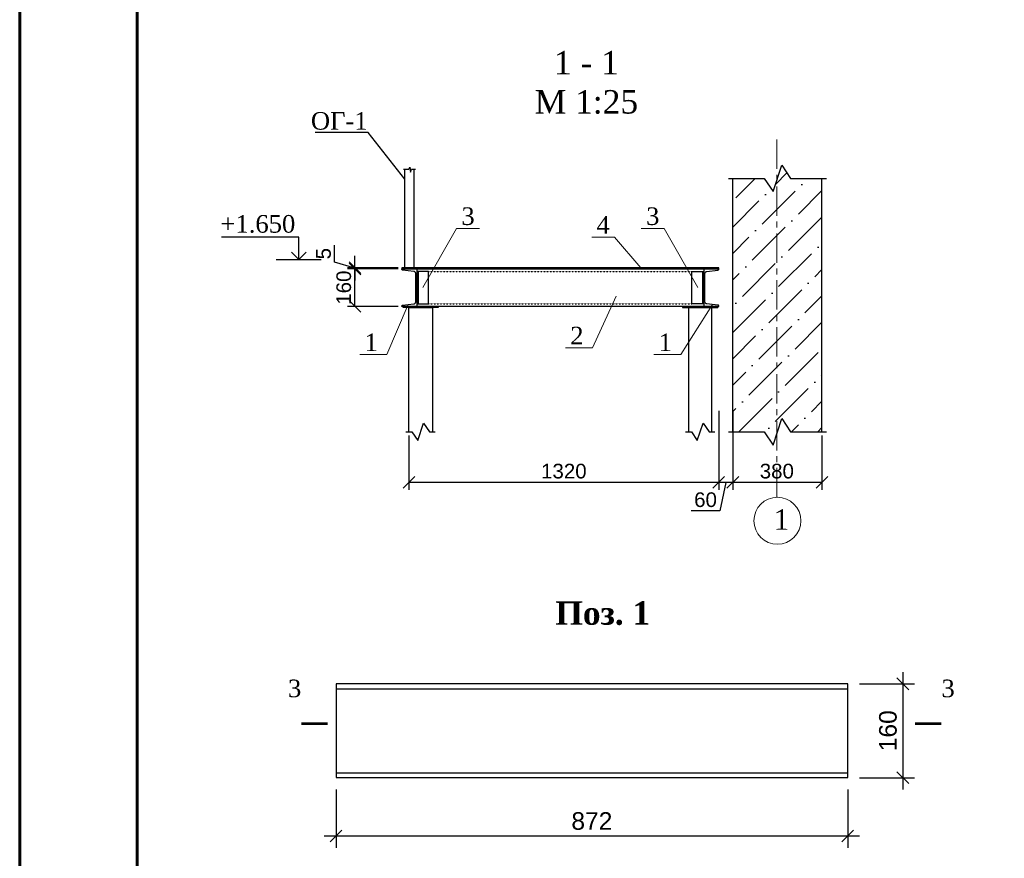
# Model space of a CAD drawing. Header units: millimetres. Extents: x 2063114 to 14983986, y -126020516 to 213791.
# Tile 201 of 256: x 2320392 to 2337173, y -1398533 to -1384238. Entities that reach past the tile are written whole.
import ezdxf
from ezdxf.enums import TextEntityAlignment as Align

# ---------------------------------------------------------------- set-up
doc = ezdxf.new("R2010")
doc.units = ezdxf.units.MM
doc.linetypes.add('ACAD_ISO03W100', pattern=[30, 12, -18])
doc.linetypes.add('CENTERX2', pattern=[4, 2.5, -0.5, 0.5, -0.5])
doc.layers.get('Defpoints').update_dxf_attribs({"color": 6, "lineweight": 35})
for name, color, linetype, lineweight in [('0_Ном._пера__7', 7, 'Continuous', 30), ('АСО-оси', 24, 'CENTERX2', 20), ('Текст', 7, 'Continuous', 15), ('Фундаменты', 252, 'Continuous', 25)]:
    doc.layers.add(name, color=color, linetype=linetype, lineweight=lineweight)
doc.layers.add('_print', color=6, linetype='Continuous', lineweight=60, plot=False)
doc.styles.get("Standard").update_dxf_attribs({"font": 'arial.ttf'})
doc.styles.add('TIMES', font='times.ttf')
doc.styles.add('Times New Roman', font='times.ttf')
doc.styles.add('СГЕНЕРИР_СТИЛЬ_2', font='timesbd.ttf')
doc.dimstyles.new('10', dxfattribs={"dimtxt": 300, "dimasz": 200, "dimexe": 200, "dimexo": 200, "dimgap": 100, "dimtad": 1, "dimlfac": 0.1, "dimtxsty": 'Standard', "dimblk": 'OBLIQUE', "dimcen": 200, "dimdle": 200, "dimclrd": 256, "dimclre": 256, "dimclrt": 256, "dimadec": 0, "dimazin": 0, "dimtfac": 1, "dimtmove": 0, "dimatfit": 3, "dimldrblk": 'OBLIQUE', "dimfxl": 1, "dimlwd": -1, "dimlwe": -1, "dimarcsym": 0})
doc.dimstyles.new('25', dxfattribs={"dimscale": 100, "dimtxt": 2.5, "dimasz": 2, "dimexe": 1.25, "dimexo": 0.625, "dimtad": 1, "dimdec": 0, "dimlfac": 0.25, "dimtxsty": 'Standard', "dimblk": 'OBLIQUE', "dimcen": 2, "dimdle": 0.008, "dimclrd": 256, "dimclre": 256, "dimclrt": 256, "dimadec": 0, "dimazin": 0, "dimtfac": 1, "dimtdec": 0, "dimtmove": 1, "dimatfit": 2, "dimfxl": 1.25, "dimarcsym": 0})

# ---------------------------------------------------------------- blocks, each defined once
blk = doc.blocks.new('_Oblique')
at = {"color": 0, "linetype": 'ByBlock', "lineweight": -2}
blk.add_line((-0.5, -0.5), (0.5, 0.5), dxfattribs=at)
blk = doc.blocks.new('*D827')
at = {"transparency": 16777216}
for p, q in [((2325784, -1397359), (2325784, -1398352)), ((2334504, -1397359), (2334504, -1398352)), ((2325584, -1398152), (2334704, -1398152))]:
    blk.add_line(p, q, dxfattribs=at)
at = {"layer": 'Defpoints', "color": 0, "lineweight": 30, "transparency": 16777216}
for p in [(2325784, -1397159), (2334504, -1397159), (2334504, -1398152)]:
    blk.add_point(p, dxfattribs=at)
at = {"transparency": 16777216, "xscale": 200, "yscale": 200, "zscale": 200, "rotation": 180}
blk.add_blockref('_Oblique', (2325784, -1398152), dxfattribs=at)
at = {"transparency": 16777216, "xscale": 200, "yscale": 200, "zscale": 200}
blk.add_blockref('_Oblique', (2334504, -1398152), dxfattribs=at)
at = {"transparency": 16777216, "insert": (2330144, -1397899), "char_height": 300, "attachment_point": 5}
blk.add_mtext('872', dxfattribs=at)
blk = doc.blocks.new('*D828')
at = {"transparency": 16777216}
for p, q in [((2335444, -1395359), (2335444, -1397359)), ((2334704, -1395559), (2335644, -1395559)), ((2334704, -1397159), (2335644, -1397159))]:
    blk.add_line(p, q, dxfattribs=at)
at = {"layer": 'Defpoints', "color": 0, "lineweight": 30, "transparency": 16777216}
for p in [(2334504, -1395559), (2334504, -1397159), (2335444, -1397159)]:
    blk.add_point(p, dxfattribs=at)
at = {"transparency": 16777216, "xscale": 200, "yscale": 200, "zscale": 200}
for p, rotation in [((2335444, -1395559), 90), ((2335444, -1397159), 270)]:
    blk.add_blockref('_Oblique', p, dxfattribs=dict(at, rotation=rotation))
at = {"transparency": 16777216, "insert": (2335191, -1396359), "char_height": 300, "attachment_point": 5, "rotation": 90}
blk.add_mtext('160', dxfattribs=at)
blk = doc.blocks.new('*D788')
at = {"layer": 'Defpoints', "color": 0, "linetype": 'Continuous', "lineweight": 30, "transparency": 16777216}
for p in [(2326106, -1388466), (2326906, -1388466), (2326906, -1388486)]:
    blk.add_point(p, dxfattribs=at)
at = {"layer": 'Текст', "linetype": 'Continuous', "lineweight": -2, "transparency": 16777216}
for p, q in [((2325760, -1388372), (2325760, -1388081)), ((2326106, -1388466), (2326106, -1388266)), ((2326106, -1388476), (2325760, -1388372)), ((2326843, -1388466), (2325981, -1388466)), ((2326106, -1388486), (2326106, -1388466)), ((2326106, -1388486), (2326106, -1388466)), ((2326843, -1388486), (2325981, -1388486)), ((2326106, -1388486), (2326106, -1388686))]:
    blk.add_line(p, q, dxfattribs=at)
at = {"layer": 'Текст', "linetype": 'Continuous', "lineweight": -2, "transparency": 16777216, "xscale": 200, "yscale": 200, "zscale": 200}
for p, rotation in [((2326106, -1388466), 270), ((2326106, -1388486), 90)]:
    blk.add_blockref('_Oblique', p, dxfattribs=dict(at, rotation=rotation))
at = {"layer": 'Текст', "linetype": 'Continuous', "transparency": 16777216, "insert": (2325571, -1388227), "char_height": 250, "attachment_point": 5, "rotation": 90}
blk.add_mtext('5', dxfattribs=at)
blk = doc.blocks.new('*D790')
at = {"layer": 'Defpoints', "color": 0, "linetype": 'Continuous', "lineweight": 30, "transparency": 16777216}
for p in [(2332306, -1390846), (2332546, -1390846), (2332306, -1392126)]:
    blk.add_point(p, dxfattribs=at)
at = {"layer": 'Текст', "linetype": 'Continuous', "lineweight": -2, "transparency": 16777216}
for p, q in [((2332306, -1390908), (2332306, -1392251)), ((2332546, -1390908), (2332546, -1392251)), ((2332547, -1392126), (2332305, -1392126)), ((2332426, -1392126), (2332323, -1392612)), ((2332323, -1392612), (2331839, -1392612))]:
    blk.add_line(p, q, dxfattribs=at)
at = {"layer": 'Текст', "linetype": 'Continuous', "lineweight": -2, "transparency": 16777216, "xscale": 200, "yscale": 200, "zscale": 200, "rotation": 180}
blk.add_blockref('_Oblique', (2332306, -1392126), dxfattribs=at)
at = {"layer": 'Текст', "linetype": 'Continuous', "lineweight": -2, "transparency": 16777216, "xscale": 200, "yscale": 200, "zscale": 200}
blk.add_blockref('_Oblique', (2332546, -1392126), dxfattribs=at)
at = {"layer": 'Текст', "linetype": 'Continuous', "transparency": 16777216, "insert": (2332081, -1392422), "char_height": 250, "attachment_point": 5}
blk.add_mtext('60', dxfattribs=at)
blk = doc.blocks.new('*D791')
at = {"layer": 'Defpoints', "color": 0, "linetype": 'Continuous', "lineweight": 30, "transparency": 16777216}
for p in [(2326106, -1388486), (2326906, -1388486), (2326906, -1389126)]:
    blk.add_point(p, dxfattribs=at)
at = {"layer": 'Текст', "linetype": 'Continuous', "lineweight": -2, "transparency": 16777216}
for p, q in [((2326843, -1388486), (2325981, -1388486)), ((2326106, -1389127), (2326106, -1388485)), ((2326843, -1389126), (2325981, -1389126))]:
    blk.add_line(p, q, dxfattribs=at)
at = {"layer": 'Текст', "linetype": 'Continuous', "lineweight": -2, "transparency": 16777216, "xscale": 200, "yscale": 200, "zscale": 200}
for p, rotation in [((2326106, -1388486), 90), ((2326106, -1389126), 270)]:
    blk.add_blockref('_Oblique', p, dxfattribs=dict(at, rotation=rotation))
at = {"layer": 'Текст', "linetype": 'Continuous', "transparency": 16777216, "insert": (2325916, -1388806), "char_height": 250, "attachment_point": 5, "rotation": 90}
blk.add_mtext('160', dxfattribs=at)
blk = doc.blocks.new('_Open90')
at = {"color": 0, "linetype": 'ByBlock', "lineweight": -2}
for p, q in [((0, 0), (-1, 0)), ((-0.5, 0.5), (0, 0)), ((0, 0), (-0.5, -0.5))]:
    blk.add_line(p, q, dxfattribs=at)
blk = doc.blocks.new('*D792')
at = {"layer": 'Defpoints', "color": 0, "linetype": 'Continuous', "lineweight": 30, "transparency": 16777216}
for p in [(2332306, -1390846), (2327026, -1391264), (2327026, -1392126)]:
    blk.add_point(p, dxfattribs=at)
at = {"layer": 'Текст', "linetype": 'Continuous', "lineweight": -2, "transparency": 16777216}
for p, q in [((2332306, -1390908), (2332306, -1392251)), ((2327026, -1391327), (2327026, -1392251)), ((2332307, -1392126), (2327025, -1392126))]:
    blk.add_line(p, q, dxfattribs=at)
at = {"layer": 'Текст', "linetype": 'Continuous', "lineweight": -2, "transparency": 16777216, "xscale": 200, "yscale": 200, "zscale": 200, "rotation": 180}
blk.add_blockref('_Oblique', (2327026, -1392126), dxfattribs=at)
at = {"layer": 'Текст', "linetype": 'Continuous', "lineweight": -2, "transparency": 16777216, "xscale": 200, "yscale": 200, "zscale": 200}
blk.add_blockref('_Oblique', (2332306, -1392126), dxfattribs=at)
at = {"layer": 'Текст', "linetype": 'Continuous', "transparency": 16777216, "insert": (2329666, -1391935), "char_height": 250, "attachment_point": 5}
blk.add_mtext('1320', dxfattribs=at)
blk = doc.blocks.new('*U106')
at = {"color": 0, "linetype": 'ByBlock', "lineweight": -2, "ltscale": 100}
blk.add_lwpolyline([(0, 0), (64, 0), (64, 2.3, 0.385314), (60.8, 5.8), (12.7, 10.6, -0.385314), (5, 19), (5, 141, -0.385314), (12.7, 149.4), (60.8, 154.2, 0.385314), (64, 157.7), (64, 160), (0, 160)], format="xyb", close=True, dxfattribs=at)
blk = doc.blocks.new('*D776')
at = {"layer": 'Defpoints', "color": 0, "linetype": 'Continuous', "lineweight": 30, "transparency": 16777216}
for p in [(2332546, -1391264), (2334066, -1391264), (2332546, -1392126)]:
    blk.add_point(p, dxfattribs=at)
at = {"layer": 'Текст', "linetype": 'Continuous', "lineweight": -2, "transparency": 16777216}
for p, q in [((2332546, -1391327), (2332546, -1392251)), ((2334066, -1391327), (2334066, -1392251)), ((2334067, -1392126), (2332545, -1392126))]:
    blk.add_line(p, q, dxfattribs=at)
at = {"layer": 'Текст', "linetype": 'Continuous', "lineweight": -2, "transparency": 16777216, "xscale": 200, "yscale": 200, "zscale": 200, "rotation": 180}
blk.add_blockref('_Oblique', (2332546, -1392126), dxfattribs=at)
at = {"layer": 'Текст', "linetype": 'Continuous', "lineweight": -2, "transparency": 16777216, "xscale": 200, "yscale": 200, "zscale": 200}
blk.add_blockref('_Oblique', (2334066, -1392126), dxfattribs=at)
at = {"layer": 'Текст', "linetype": 'Continuous', "transparency": 16777216, "insert": (2333296, -1391935), "char_height": 250, "attachment_point": 5}
blk.add_mtext('380', dxfattribs=at)
blk = doc.blocks.new('*U1590')
at = {"color": 0, "ltscale": 25}
blk.add_lwpolyline([(-59400, 42000), (0, 42000), (0, 0), (-59400, 0)], close=True, dxfattribs=at)
at = {"color": 0, "lineweight": 60, "ltscale": 25}
blk.add_lwpolyline([(-57400, 41500), (-500, 41500), (-500, 500), (-57400, 500)], close=True, dxfattribs=at)

msp = doc.modelspace()

# ---------------------------------------------------------------- hatches: boundary and pattern name
h = msp.add_hatch()
h.set_pattern_fill('ANSI36', color=253, scale=100)
h.set_pattern_definition([(45, (2582079.46, -1631255.25), (168.3798, 617.3926), [793.75, -158.75, 0, -158.75])])
h.paths.add_polyline_path([(2334065.98001, -1386944.48065), (2333530.98001, -1386944.48065), (2333380.98001, -1386719.48065), (2333230.98001, -1387169.48065), (2333080.98001, -1386944.48065), (2332545.98001, -1386944.48065), (2332545.98001, -1391264.02776), (2333080.98001, -1391264.02776), (2333230.98001, -1391489.02776), (2333380.98001, -1391039.02776), (2333530.98001, -1391264.02776), (2334065.98001, -1391264.02776)])
at = {"layer": 'Текст', "linetype": 'Continuous', "lineweight": 20}
h = msp.add_hatch(dxfattribs=at)
h.set_pattern_fill('ANSI31', scale=50)
h.set_pattern_definition([(45, (1710512.67, -1534067.43), (-112.2532, 112.2532), [])])
h.paths.add_polyline_path([(2332305.98001, -1388465.98967), (2332305.98001, -1388485.98967), (2326905.98001, -1388485.98967), (2326905.98001, -1388465.98967)])

# ---------------------------------------------------------------- linework, layer by layer
for p, q in [((2332545.98001, -1391264.02776), (2332545.98001, -1386944.48065)), ((2334065.98001, -1391264.02776), (2334065.98001, -1386944.48065))]:
    msp.add_line(p, q)
at = {"color": 7, "linetype": 'Continuous', "lineweight": 25, "ltscale": 150}
msp.add_line((2324761.63202, -1388325.94549), (2325532.85724, -1388325.94549), dxfattribs=at)
for points in [[(2332470.98001, -1386944.48065), (2333080.98001, -1386944.48065), (2333230.98001, -1387169.48065), (2333380.98001, -1386719.48065), (2333530.98001, -1386944.48065), (2334140.98001, -1386944.48065)], [(2327181.98001, -1388528.32798), (2327181.98001, -1389083.65136)], [(2332029.98001, -1388528.32798), (2332029.98001, -1389083.65136)], [(2327025.98001, -1391264.02776), (2327025.98001, -1389145.98967), (2327425.98001, -1389145.98967), (2327425.98001, -1391264.02776)], [(2332190.30455, -1391264.02776), (2332190.30455, -1389145.98967), (2331790.30455, -1389145.98967), (2331790.30455, -1391264.02776)], [(2326975.98001, -1391264.02776), (2327075.98001, -1391264.02776), (2327175.98001, -1391414.02776), (2327275.98001, -1391114.02776), (2327375.98001, -1391264.02776), (2327475.98001, -1391264.02776)], [(2331740.30455, -1391264.02776), (2331840.30455, -1391264.02776), (2331940.30455, -1391414.02776), (2332040.30455, -1391114.02776), (2332140.30455, -1391264.02776), (2332240.30455, -1391264.02776)], [(2332470.98001, -1391264.02776), (2333080.98001, -1391264.02776), (2333230.98001, -1391489.02776), (2333380.98001, -1391039.02776), (2333530.98001, -1391264.02776), (2334140.98001, -1391264.02776)], [(2325784.48338, -1395642.57331), (2334504.48338, -1395642.57331)], [(2325784.48338, -1397074.57331), (2334504.48338, -1397074.57331)]]:
    msp.add_lwpolyline(points)
msp.add_lwpolyline([(2325147.24463, -1388200.94549), (2325147.24463, -1387942.66587), (2323832.61596, -1387942.66587)], dxfattribs=at)
at = {"color": 7, "linetype": 'ByBlock', "lineweight": 18}
for points in [[(2328226.18222, -1387798.89999), (2327836.94379, -1387798.89999), (2327261.98001, -1388805.98967)], [(2330140.90786, -1387943.98278), (2330530.14629, -1387943.98278), (2330980.89624, -1388465.98967)], [(2330985.7778, -1387798.89999), (2331375.01623, -1387798.89999), (2331949.98001, -1388805.98967)]]:
    msp.add_lwpolyline(points, dxfattribs=at)
for points in [[(2327161.98001, -1388528.32798), (2327161.98001, -1389083.65136), (2327361.98001, -1389083.65136), (2327361.98001, -1388528.32798)], [(2332049.98001, -1388528.32798), (2332049.98001, -1389083.65136), (2331849.98001, -1389083.65136), (2331849.98001, -1388528.32798)]]:
    msp.add_lwpolyline(points, close=True)
at = {"color": 7, "linetype": 'ByBlock', "lineweight": 15, "ltscale": 50}
for points in [[(2329692.85478, -1389832.22856), (2330155.3989, -1389833.07638), (2330558.30189, -1388948.76213)], [(2326186.93228, -1389947.35168), (2326649.47639, -1389948.1995), (2327014.97505, -1389093.29017)], [(2331198.73694, -1389947.35168), (2331661.28106, -1389948.1995), (2332196.98497, -1389093.29017)]]:
    msp.add_lwpolyline(points, dxfattribs=at)
at = {"lineweight": 30}
for points in [[(2326925.98001, -1389125.98967), (2327525.98001, -1389125.98967), (2327525.98001, -1389145.98967), (2326925.98001, -1389145.98967)], [(2332290.30455, -1389125.98967), (2331690.30455, -1389125.98967), (2331690.30455, -1389145.98967), (2332290.30455, -1389145.98967)], [(2325784.48338, -1397158.57331), (2334504.48338, -1397158.57331), (2334504.48338, -1395558.57331), (2325784.48338, -1395558.57331)]]:
    msp.add_lwpolyline(points, close=True, dxfattribs=at)
for points in [[(2325641.33249, -1396236.89405, 45, 45, 0), (2325191.33249, -1396236.89405, 45, 45, 0), (2325341.33249, -1396236.89405, 0, 60, 0), (2325341.33249, -1395936.89405, 0, 0, 0), (2325341.33249, -1395486.89405, 0, 0, 0)], [(2335651.86193, -1396236.89405, 45, 45, 0), (2336101.86193, -1396236.89405, 45, 45, 0), (2335951.86193, -1396236.89405, 0, 60, 0), (2335951.86193, -1395936.89405, 0, 0, 0), (2335951.86193, -1395486.89405, 0, 0, 0)]]:
    msp.add_lwpolyline(points, format="xyseb")
at = {"color": 0, "linetype": 'ByBlock', "lineweight": 13}
msp.add_circle((2333305.98001, -1392779.95046), 400, dxfattribs=at)
at = {"layer": '_print', "ltscale": 100}
msp.add_lwpolyline([(2379792.08613, -1411001.43901), (2320392.08613, -1411001.43901), (2320392.08613, -1369001.43901), (2379792.08613, -1369001.43901)], close=True, dxfattribs=at)
at = {"layer": 'АСО-оси', "color": 1, "lineweight": 15, "ltscale": 200}
msp.add_line((2333296.08478, -1392380.07287), (2333296.08478, -1386278.60864), dxfattribs=at)
at = {"layer": 'Текст', "color": 7, "linetype": 'Continuous', "lineweight": 30}
for p, q in [((2332049.98001, -1388485.98967), (2327161.98001, -1388485.98967)), ((2332049.98001, -1389125.98967), (2327161.98001, -1389125.98967))]:
    msp.add_line(p, q, dxfattribs=at)
msp.add_lwpolyline([(2326905.98001, -1388485.98967), (2332305.98001, -1388485.98967), (2332305.98001, -1388465.98967), (2326905.98001, -1388465.98967)], close=True, dxfattribs=at)
at = {"layer": 'Фундаменты', "color": 0, "linetype": 'Continuous'}
for points in [[(2326958.98001, -1386954.9534), (2326330.27888, -1386161.92482), (2325429.53182, -1386161.92482)], [(2326934.22151, -1386788.49957), (2327026.27894, -1386788.49957), (2327041.85869, -1386752.67986), (2327052.71271, -1386837.64763), (2327070.80234, -1386788.83651), (2327140.45043, -1386788.83651)]]:
    msp.add_lwpolyline(points, dxfattribs=at)
at = {"layer": 'Фундаменты', "color": 0, "linetype": 'Continuous', "lineweight": 30}
msp.add_lwpolyline([(2327108.98001, -1386788.83651), (2327108.98001, -1388465.98967), (2326958.98001, -1388465.98967), (2326958.98001, -1386788.49957)], dxfattribs=at)
at = {"layer": 'Фундаменты', "color": 7, "linetype": 'ACAD_ISO03W100', "ltscale": 0.1}
for points in [[(2327361.98001, -1388528.32798), (2331849.98001, -1388528.32798)], [(2327361.98001, -1389083.65136), (2331849.98001, -1389083.65136)]]:
    msp.add_lwpolyline(points, dxfattribs=at)

# ---------------------------------------------------------------- block references
msp.add_blockref('*U1590', (2379792.08613, -1411001.43901))
at = {"color": 7, "linetype": 'Continuous', "lineweight": 25, "ltscale": 150, "xscale": -250, "yscale": 250, "zscale": 250, "rotation": 90}
msp.add_blockref('_Open90', (2325147.24463, -1388325.94549), dxfattribs=at)
at = {"layer": 'Текст', "color": 7, "linetype": 'Continuous', "lineweight": 30, "yscale": 4, "zscale": 4}
for p, xscale in [((2327161.98001, -1389125.98967), -4), ((2332049.98001, -1389125.98967), 4)]:
    msp.add_blockref('*U106', p, dxfattribs=dict(at, xscale=xscale))

# ---------------------------------------------------------------- texts
at = {"style": 'Times New Roman'}
msp.add_text('3', height=300, dxfattribs=at).set_placement((2325191.33249, -1395786.89405), align=Align.RIGHT)
msp.add_text('3', height=300, dxfattribs=at).set_placement((2336101.86193, -1395786.89405))
at = {"color": 0, "style": 'TIMES'}
for s, insert, char_height, width, attachment_point in [('1 - 1\\PМ 1:25', (2330051.02106, -1385308.98826), 400, 5433.2479326, 5), ('1', (2333241.40974, -1392583.24351), 350, 259.6914203, 1)]:
    msp.add_mtext(s, dxfattribs=dict(at, insert=insert, char_height=char_height, width=width, attachment_point=attachment_point))
at = {"layer": '0_Ном._пера__7', "linetype": 'Continuous', "insert": (2330330.10998, -1394357.01075), "char_height": 400, "attachment_point": 5, "style": 'СГЕНЕРИР_СТИЛЬ_2'}
msp.add_mtext('Поз. 1', dxfattribs=at)
at = {"layer": 'Фундаменты', "color": 7, "linetype": 'Continuous', "lineweight": 30, "style": 'TIMES'}
msp.add_text('+1.650', height=300, dxfattribs=at).set_placement((2323814.01339, -1387868.48799))
at = {"layer": 'Фундаменты', "color": 7, "linetype": 'Continuous', "lineweight": 30, "char_height": 300, "attachment_point": 5, "style": 'TIMES'}
for s, insert in [('ОГ-1', (2325838.70787, -1385965.04006)), ('3', (2328032.91579, -1387589.4836)), ('3', (2331181.7498, -1387589.4836)), ('4', (2330336.87986, -1387734.5664)), ('2', (2329888.82678, -1389622.81217)), ('1', (2326382.90428, -1389737.93529)), ('1', (2331394.70894, -1389737.93529))]:
    msp.add_mtext(s, dxfattribs=dict(at, insert=insert))

# ---------------------------------------------------------------- dimensions: what is measured, and where the dimension line sits
dim = msp.add_linear_dim(base=(2335443.6973, -1397158.57331), p1=(2334504.48338, -1395558.57331), p2=(2334504.48338, -1397158.57331), angle=90, dimstyle='10')
dim.commit()
dim.dimension.update_dxf_attribs({"geometry": '*D828', "text_midpoint": (2335190.52541, -1396358.57331)})
dim = msp.add_linear_dim(base=(2334504.48338, -1398151.80915), p1=(2325784.48338, -1397158.57331), p2=(2334504.48338, -1397158.57331), dimstyle='10')
dim.commit()
dim.dimension.update_dxf_attribs({"geometry": '*D827', "text_midpoint": (2330144.48338, -1397898.63725)})
at = {"layer": 'Текст', "color": 0, "linetype": 'Continuous'}
dim = msp.add_linear_dim(base=(2326106.09853, -1388465.98967), p1=(2326905.98001, -1388485.98967), p2=(2326905.98001, -1388465.98967), angle=90, dimstyle='25', dxfattribs=at)
dim.commit()
dim.dimension.update_dxf_attribs({"geometry": '*D788', "text_midpoint": (2325570.58523, -1388309.72518)})
dim = msp.add_linear_dim(base=(2326106.09853, -1388485.98967), p1=(2326905.98001, -1389125.98967), p2=(2326905.98001, -1388485.98967), angle=90, dimstyle='25', dxfattribs=at)
dim.commit()
dim.dimension.update_dxf_attribs({"geometry": '*D791', "text_midpoint": (2326106.09853, -1388805.98967), "dimtype": 160})
dim = msp.add_linear_dim(base=(2327025.98001, -1392125.57298), p1=(2332305.98001, -1390845.53678), p2=(2327025.98001, -1391264.02776), dimstyle='25', dxfattribs=at)
dim.commit()
dim.dimension.update_dxf_attribs({"geometry": '*D792', "text_midpoint": (2329665.98001, -1391935.34447)})
for base, p1, p2, picture, middle in [((2332305.98001, -1392125.57298), (2332545.98001, -1390845.53678), (2332305.98001, -1390845.53678), '*D790', (2332260.41745, -1392612.17728)), ((2332545.98001, -1392125.57298), (2334065.98001, -1391264.02776), (2332545.98001, -1391264.02776), '*D776', (2333296.08478, -1392125.57298))]:
    dim = msp.add_linear_dim(base=base, p1=p1, p2=p2, dimstyle='25', dxfattribs=at)
    dim.commit()
    dim.dimension.update_dxf_attribs({"geometry": picture, "text_midpoint": middle, "dimtype": 160})

doc.saveas('drawing.dxf')
